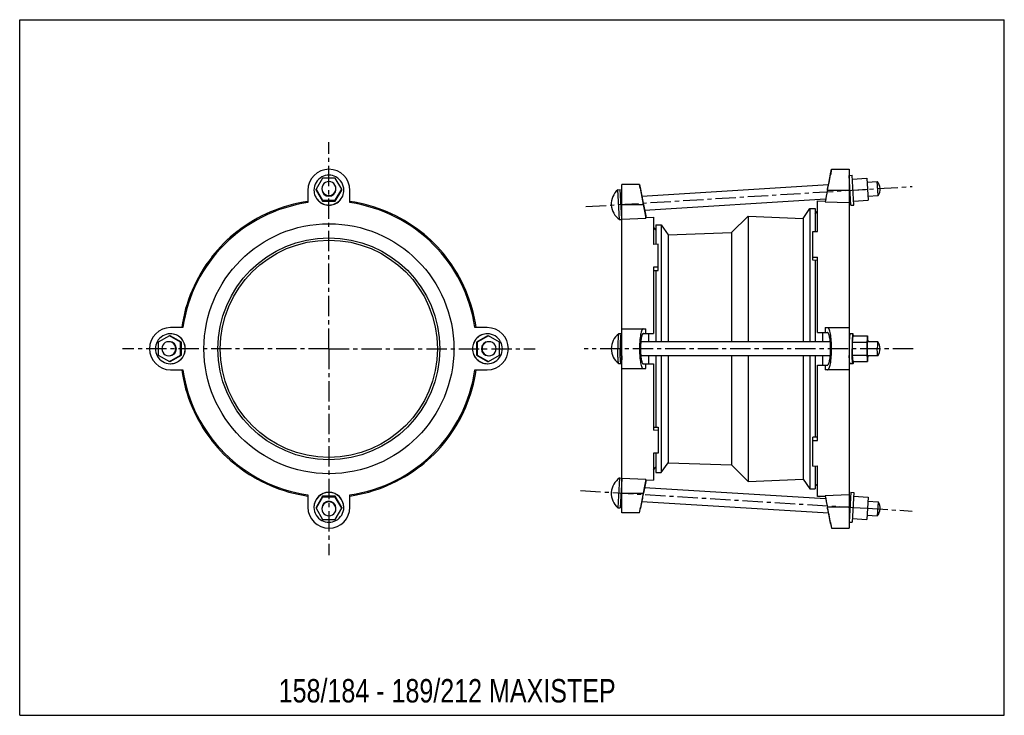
# Model space of a CAD drawing. Header units: millimetres. Extents: x 0 to 841, y 0 to 594.
import ezdxf

# ---------------------------------------------------------------- set-up
doc = ezdxf.new("R2010")
doc.units = ezdxf.units.MM
doc.header["$LTSCALE"] = 46.255
doc.linetypes.add('CENTER', pattern=[0.6, 0.375, -0.075, 0.075, -0.075])
doc.layers.get('0').update_dxf_attribs({"linetype": 'CONTINUOUS'})
doc.layers.add('02___PRT_ALL_AXES', color=7, linetype='CONTINUOUS')
doc.styles.get("Standard").update_dxf_attribs({"font": 'txt', "width": 0.8})

msp = doc.modelspace()

# ---------------------------------------------------------------- linework, layer by layer
at = {"color": 7, "linetype": 'Continuous'}
for p, q in [((0, 0), (0, 594)), ((0, 594), (841, 594)), ((841, 0), (841, 594)), ((693.45, 466.27), (692.56, 461.49)), ((692.62, 462.27), (693.45, 466.27)), ((693.45, 466.27), (708.45, 466.27)), ((708.45, 466.27), (708.45, 159.77)), ((258.63, 458.72), (253.15, 449.24)), ((269.6, 458.72), (258.63, 458.72)), ((275.09, 449.24), (269.6, 458.72)), ((692.73, 462.36), (692.56, 461.49)), ((692.62, 462.26), (692.62, 462.27)), ((711.15, 457.95), (723.57, 458.72)), ((723.57, 458.72), (724.75, 439.76)), ((723.79, 455.23), (732.54, 455.77)), ((246.12, 448.27), (246.12, 437.78)), ((253.15, 448.47), (253.15, 449.24)), ((253.15, 449.24), (258.63, 439.76)), ((253.15, 448.47), (258.63, 438.99)), ((269.6, 439.76), (275.09, 449.24)), ((269.6, 438.99), (275.09, 448.47)), ((275.09, 448.47), (275.09, 449.24)), ((282.12, 437.78), (282.12, 448.27)), ((514.45, 172.77), (514.45, 453.27)), ((529.45, 453.27), (514.45, 453.27)), ((529.98, 450.28), (529.45, 453.27)), ((529.45, 453.27), (530.25, 449.27)), ((530.25, 449.27), (530.25, 449.26)), ((708.45, 448.27), (689.95, 448.27)), ((711.73, 448.47), (724.16, 449.24)), ((258.63, 438.99), (258.63, 439.76)), ((258.63, 439.76), (269.6, 439.76)), ((258.63, 438.99), (269.6, 438.99)), ((269.6, 438.99), (269.6, 439.76)), ((681.45, 413.13), (681.45, 439.29)), ((681.45, 439.29), (687.95, 439.05)), ((687.95, 439.05), (687.95, 438.54)), ((687.95, 438.54), (708.45, 437.78)), ((712.32, 438.99), (724.75, 439.76)), ((724.53, 443.25), (733.28, 443.79)), ((514.45, 436.27), (532.62, 436.27)), ((679.45, 428.24), (681.45, 430.43)), ((514.45, 423.77), (534.95, 424.54)), ((534.95, 425.08), (541.45, 425.32)), ((534.95, 424.54), (534.95, 425.08)), ((541.45, 425.32), (541.45, 402.1)), ((185.8, 413.25), (185.9, 413.13)), ((342.43, 413.25), (342.34, 413.13)), ((541.45, 416.43), (543.45, 414.24)), ((677.45, 388.58), (677.45, 413.25)), ((677.45, 413.25), (681.45, 413.13)), ((545.45, 402.22), (541.45, 402.1)), ((545.45, 379.96), (545.45, 402.22)), ((163.88, 391.33), (164, 391.24)), ((364.35, 391.33), (364.23, 391.24)), ((677.45, 391.33), (681.45, 391.24)), ((681.45, 388.47), (677.45, 388.58)), ((681.45, 327.02), (681.45, 391.24)), ((545.45, 382.71), (541.45, 382.62)), ((541.45, 382.62), (541.45, 326.02)), ((541.45, 379.85), (545.45, 379.96)), ((139.36, 331.02), (128.87, 331.02)), ((399.37, 331.02), (388.87, 331.02)), ((514.45, 330.02), (534.95, 330.02)), ((534.95, 326.02), (534.95, 330.02)), ((687.95, 331.02), (708.45, 331.02)), ((687.95, 331.02), (687.95, 327.02)), ((127.89, 323.99), (118.41, 318.5)), ((137.38, 318.5), (127.89, 323.99)), ((128.66, 323.99), (127.89, 323.99)), ((138.14, 318.5), (128.66, 323.99)), ((511.67, 325.77), (511.63, 325.75)), ((513.66, 325.77), (511.67, 325.77)), ((532.72, 326.02), (541.45, 326.02)), ((537.04, 326.02), (537.04, 319.02)), ((681.45, 327.02), (689.86, 327.02)), ((685.86, 319.02), (685.86, 327.02)), ((711.73, 325.77), (709.24, 325.77)), ((711.73, 323.99), (711.15, 318.5)), ((711.73, 323.99), (724.16, 323.99)), ((724.16, 323.99), (723.57, 318.5)), ((724.68, 319.07), (724.16, 323.99)), ((118.41, 318.5), (118.41, 307.53)), ((137.38, 307.53), (137.38, 318.5)), ((138.14, 318.5), (137.38, 318.5)), ((138.14, 307.53), (138.14, 318.5)), ((514.45, 319.02), (513.66, 319.02)), ((692.36, 319.02), (530.52, 319.02)), ((711.15, 318.5), (723.57, 318.5)), ((711.15, 318.5), (711.15, 307.53)), ((723.57, 318.5), (723.57, 307.53)), ((732.91, 319.02), (724.16, 319.02)), ((118.41, 307.53), (127.89, 302.05)), ((127.89, 302.05), (137.38, 307.53)), ((128.66, 302.05), (138.14, 307.53)), ((138.14, 307.53), (137.38, 307.53)), ((514.45, 307.02), (513.66, 307.02)), ((692.36, 307.02), (530.52, 307.02)), ((537.04, 307.02), (537.04, 300.02)), ((685.86, 299.02), (685.86, 307.02)), ((711.15, 307.53), (723.57, 307.53)), ((711.15, 307.53), (711.73, 302.05)), ((723.57, 307.53), (724.16, 302.05)), ((732.91, 307.02), (724.16, 307.02)), ((724.16, 302.05), (724.68, 306.96)), ((128.66, 302.05), (127.89, 302.05)), ((128.87, 295.02), (139.36, 295.02)), ((388.87, 295.02), (399.37, 295.02)), ((511.67, 300.27), (511.63, 300.28)), ((513.66, 300.27), (511.67, 300.27)), ((514.45, 296.02), (534.95, 296.02)), ((532.72, 300.02), (541.45, 300.02)), ((534.95, 296.02), (534.95, 300.02)), ((541.45, 300.02), (541.45, 243.42)), ((681.45, 299.02), (689.86, 299.02)), ((681.45, 234.8), (681.45, 299.02)), ((687.95, 299.02), (687.95, 295.02)), ((708.45, 295.02), (687.95, 295.02)), ((711.73, 300.27), (709.24, 300.27)), ((711.73, 302.05), (724.16, 302.05)), ((541.45, 246.19), (545.45, 246.08)), ((545.45, 246.08), (545.45, 223.82)), ((545.45, 243.33), (541.45, 243.42)), ((681.45, 237.57), (677.45, 237.46)), ((677.45, 212.78), (677.45, 237.46)), ((163.88, 234.71), (164, 234.8)), ((364.35, 234.71), (364.23, 234.8)), ((677.45, 234.71), (681.45, 234.8)), ((545.45, 223.82), (541.45, 223.93)), ((541.45, 223.93), (541.45, 200.72)), ((185.8, 212.78), (185.9, 212.9)), ((342.43, 212.78), (342.34, 212.9)), ((541.45, 209.6), (543.45, 211.8)), ((677.45, 212.78), (681.45, 212.9)), ((681.45, 186.74), (681.45, 212.9)), ((534.95, 201.5), (514.45, 202.26)), ((534.95, 200.96), (534.95, 201.5)), ((534.95, 200.96), (541.45, 200.72)), ((679.45, 197.8), (681.45, 195.6)), ((246.12, 188.26), (246.12, 177.77)), ((282.12, 177.77), (282.12, 188.26)), ((514.45, 189.77), (532.62, 189.77)), ((687.95, 186.98), (681.45, 186.74)), ((708.45, 188.26), (687.95, 187.49)), ((687.95, 187.49), (687.95, 186.98)), ((529.45, 172.77), (530.29, 177.49)), ((529.45, 172.77), (530.25, 176.77)), ((530.25, 176.77), (530.26, 176.82)), ((708.45, 177.77), (689.95, 177.77)), ((529.45, 172.77), (514.45, 172.77)), ((692.62, 163.78), (692.62, 163.77)), ((692.62, 163.77), (693.45, 159.77)), ((692.87, 162.87), (693.45, 159.77)), ((693.45, 159.77), (708.45, 159.77)), ((0, 0), (841, 0))]:
    msp.add_line(p, q, dxfattribs=at)
for centre, radius, start, end in [((264.12, 448.27), 18, 0, 180), ((-121.92, 615.19), 828.86, 348.38185, 349.31319), ((-101.56, 611.64), 808.1, 348.41607, 349.3469), ((264.11, 449.25), 5.99, 180.06155, 270.05501), ((264.12, 449.25), 5.99, 269.94499, 359.93845), ((1395.78, 605.71), 879.64, 190.17764, 190.29218), ((1315.59, 591.61), 798.13, 190.27446, 191.1485), ((1268.99, 582.31), 750.71, 190.26423, 191.21793), ((264.12, 313.02), 126.05, 98.20993, 171.79007), ((264.12, 313.02), 127.05, 98.14602, 128), ((264.12, 313.02), 127.05, 52, 81.85398), ((264.12, 313.02), 126.05, 8.20993, 81.79007), ((264.12, 313.02), 127.2, 128, 142), ((264.12, 313.02), 127.2, 38, 52), ((264.12, 313.02), 127.05, 142, 171.85398), ((264.12, 313.02), 127.05, 8.14602, 38), ((128.87, 313.02), 18, 90, 270), ((399.37, 313.02), 18, 270, 90), ((128.67, 313.05), 12.72, 90.0241, 151.82046), ((128.65, 313.03), 12.74, 359.94187, 89.94201), ((128.8, 313.03), 12.74, 359.94187, 89.94201), ((521.31, 313.02), 16, 127.25041, 232.7496), ((685.27, 321.19), 27.01, 5.96066, 6.10519), ((128.71, 313.02), 12.78, 151.80165, 179.99584), ((128.71, 313.02), 12.78, 180.00416, 208.19835), ((127.35, 313.02), 5.99, 359.94324, 180.05676), ((127.36, 313.01), 5.99, 179.94324, 0.05676), ((127.89, 313.02), 5.99, 359.94499, 89.93845), ((127.89, 313.01), 5.99, 270.06155, 0.05501), ((128.65, 313), 12.74, 270.05798, 0.05813), ((128.8, 313), 12.74, 270.05798, 0.05813), ((724.93, 313.02), 10, 323.27636, 36.72364), ((128.67, 312.99), 12.72, 208.17953, 269.97591), ((264.12, 313.02), 127.05, 188.14602, 218), ((264.12, 313.02), 126.05, 188.20993, 261.79007), ((264.12, 313.02), 126.05, 278.20993, 351.79007), ((264.12, 313.02), 127.05, 322, 351.85398), ((685.27, 304.85), 27.01, 353.89481, 354.03934), ((264.12, 313.02), 127.2, 218, 232), ((264.12, 313.02), 127.2, 308, 322), ((264.12, 313.02), 127.05, 232, 261.85399), ((264.12, 313.02), 127.05, 278.14602, 308), ((1302.01, 37.46), 784.31, 168.80249, 169.71533), ((264.12, 177.77), 18, 180, 360), ((-87.65, 17.6), 793.93, 10.66632, 11.63864), ((-136.86, 7.45), 844.08, 10.67292, 11.56409)]:
    msp.add_arc(centre, radius, start, end, dxfattribs=at)
for points in [[(689.86, 448.27), (689.22, 445.2), (688.59, 442.12), (687.95, 439.05)], [(689.95, 448.27), (689.29, 445.03), (688.62, 441.78), (687.95, 438.54)], [(689.86, 448.27), (689.93, 448.64), (690.01, 449.01), (690.08, 449.37)], [(532.52, 437.29), (532.58, 436.95), (532.65, 436.61), (532.72, 436.27)], [(532.62, 436.27), (533.4, 432.36), (534.18, 428.45), (534.95, 424.54)], [(532.72, 436.27), (533.46, 432.54), (534.21, 428.81), (534.95, 425.08)], [(534.95, 201.5), (534.18, 197.59), (533.4, 193.68), (532.62, 189.77)], [(534.95, 200.96), (534.21, 197.23), (533.46, 193.5), (532.72, 189.77)], [(532.72, 189.77), (532.65, 189.43), (532.58, 189.08), (532.52, 188.74)], [(687.95, 187.49), (688.62, 184.25), (689.29, 181.01), (689.95, 177.77)], [(687.95, 186.98), (688.59, 183.91), (689.22, 180.84), (689.86, 177.77)], [(690.08, 176.66), (690.01, 177.03), (689.93, 177.4), (689.86, 177.77)]]:
    msp.add_open_spline(points, degree=3, dxfattribs=at)
for points, knots in [([(532.62, 330.02), (532.51, 330.02), (532.27, 329.95), (531.94, 329.68), (531.64, 329.27), (531.21, 328.45), (530.75, 327.04), (530.3, 324.95), (529.93, 322.4), (529.66, 319.49), (529.49, 316.32), (529.43, 313.02), (529.49, 309.72), (529.66, 306.55), (529.93, 303.63), (530.3, 301.08), (530.75, 299), (531.21, 297.59), (531.64, 296.76), (531.94, 296.35), (532.27, 296.09), (532.51, 296.02), (532.62, 296.02)], [0, 0, 0, 0, 0.009409, 0.020621, 0.034791, 0.052441, 0.098713, 0.159222, 0.232332, 0.315594, 0.405967, 0.5, 0.594033, 0.684406, 0.767668, 0.840778, 0.901287, 0.947559, 0.965209, 0.979379, 0.990591, 1, 1, 1, 1]), ([(689.95, 295.02), (690.08, 295.02), (690.34, 295.09), (690.7, 295.37), (691.04, 295.8), (691.51, 296.68), (692.02, 298.17), (692.51, 300.38), (692.92, 303.07), (693.22, 306.16), (693.41, 309.52), (693.47, 313.02), (693.41, 316.52), (693.22, 319.88), (692.92, 322.96), (692.51, 325.66), (692.02, 327.87), (691.51, 329.36), (691.04, 330.23), (690.7, 330.67), (690.34, 330.95), (690.08, 331.02), (689.95, 331.02)], [0, 0, 0, 0, 0.009719, 0.021169, 0.035495, 0.053233, 0.099544, 0.159972, 0.23293, 0.316003, 0.406173, 0.5, 0.593827, 0.683997, 0.76707, 0.840028, 0.900456, 0.946767, 0.964505, 0.978831, 0.990281, 1, 1, 1, 1]), ([(511.63, 325.75), (511.59, 325.73), (511.54, 325.61), (511.47, 325.38), (511.4, 325.03), (511.3, 324.37), (511.19, 323.28), (511.08, 321.71), (511, 319.83), (510.93, 317.7), (510.89, 315.4), (510.88, 313.82), (510.88, 313.02)], [0, 0, 0, 0, 0.010673, 0.029481, 0.056739, 0.092349, 0.187571, 0.311933, 0.461012, 0.629475, 0.811467, 1, 1, 1, 1]), ([(513.66, 325.77), (513.63, 325.77), (513.56, 325.67), (513.5, 325.49), (513.42, 325.18), (513.32, 324.55), (513.21, 323.48), (513.09, 321.92), (513, 320.01), (512.93, 317.83), (512.89, 315.47), (512.88, 313.85), (512.88, 313.02)], [0, 0, 0, 0, 0.007675, 0.023171, 0.04758, 0.080896, 0.173318, 0.297215, 0.447945, 0.619751, 0.806287, 1, 1, 1, 1]), ([(514.36, 319.02), (514.33, 319.95), (514.27, 321.27), (514.16, 322.91), (514.08, 323.89), (513.99, 324.66), (513.89, 325.25), (513.81, 325.57), (513.72, 325.77), (513.66, 325.77)], [0, 0, 0, 0, 0.408172, 0.579095, 0.723601, 0.83923, 0.923995, 0.976991, 1, 1, 1, 1]), ([(532.72, 326.02), (532.54, 326.02), (532.24, 325.83), (531.96, 325.45), (531.63, 324.82), (531.27, 323.74), (530.92, 322.14), (530.63, 320.2), (530.33, 317.12), (530.2, 313.02), (530.33, 308.92), (530.63, 305.84), (530.92, 303.89), (531.27, 302.3), (531.63, 301.22), (531.96, 300.59), (532.24, 300.21), (532.54, 300.02), (532.72, 300.02)], [0, 0, 0, 0, 0.02032, 0.034548, 0.05225, 0.0986, 0.159159, 0.2323, 0.315587, 0.500007, 0.684425, 0.767709, 0.840846, 0.901403, 0.947751, 0.965452, 0.97968, 1, 1, 1, 1]), ([(689.86, 299.02), (690.06, 299.02), (690.39, 299.22), (690.7, 299.63), (691.08, 300.31), (691.48, 301.47), (691.87, 303.18), (692.2, 305.28), (692.44, 307.68), (692.58, 310.3), (692.63, 313.02), (692.58, 315.74), (692.44, 318.35), (692.2, 320.75), (691.87, 322.85), (691.48, 324.57), (691.08, 325.73), (690.7, 326.41), (690.39, 326.82), (690.06, 327.02), (689.86, 327.02)], [0, 0, 0, 0, 0.020867, 0.035249, 0.053038, 0.099421, 0.159893, 0.232877, 0.315972, 0.406162, 0.500008, 0.593853, 0.68404, 0.767132, 0.840113, 0.900582, 0.946963, 0.964752, 0.979133, 1, 1, 1, 1]), ([(709.24, 325.77), (709.18, 325.77), (709.08, 325.56), (709.01, 325.23), (708.91, 324.63), (708.82, 323.84), (708.73, 322.84), (708.62, 321.16), (708.57, 319.81), (708.54, 318.86)], [0, 0, 0, 0, 0.022939, 0.076021, 0.160954, 0.276781, 0.421444, 0.59242, 1, 1, 1, 1]), ([(711.34, 324.03), (711.26, 323.35), (711.15, 321.8), (710.99, 318.13), (710.95, 315.13), (710.95, 313.02)], [0, 0, 0, 0, 0.184586, 0.423869, 1, 1, 1, 1]), ([(711.73, 325.77), (711.68, 325.77), (711.59, 325.58), (711.51, 325.27), (711.41, 324.71), (711.36, 324.28), (711.34, 324.03)], [0, 0, 0, 0, 0.083889, 0.275553, 0.581919, 1, 1, 1, 1]), ([(712.13, 324.06), (712.1, 324.31), (712.05, 324.73), (711.95, 325.28), (711.88, 325.58), (711.78, 325.77), (711.73, 325.77)], [0, 0, 0, 0, 0.417961, 0.724193, 0.915828, 1, 1, 1, 1]), ([(511.63, 300.28), (511.59, 300.31), (511.54, 300.43), (511.47, 300.66), (511.4, 301), (511.3, 301.67), (511.19, 302.75), (511.08, 304.32), (511, 306.2), (510.93, 308.33), (510.89, 310.63), (510.88, 312.21), (510.88, 313.02)], [0, 0, 0, 0, 0.010673, 0.029481, 0.056739, 0.092349, 0.187571, 0.311933, 0.461012, 0.629475, 0.811467, 1, 1, 1, 1]), ([(513.66, 300.27), (513.63, 300.27), (513.56, 300.36), (513.5, 300.55), (513.42, 300.85), (513.32, 301.49), (513.21, 302.55), (513.09, 304.12), (513, 306.02), (512.93, 308.2), (512.89, 310.56), (512.88, 312.19), (512.88, 313.02)], [0, 0, 0, 0, 0.007675, 0.023171, 0.04758, 0.080896, 0.173318, 0.297215, 0.447945, 0.619751, 0.806287, 1, 1, 1, 1]), ([(513.66, 319.02), (513.65, 319.02), (513.61, 318.97), (513.57, 318.83), (513.5, 318.49), (513.45, 317.94), (513.39, 317.21), (513.35, 316.31), (513.3, 314.89), (513.29, 313.78), (513.29, 313.02)], [0, 0, 0, 0, 0.00767, 0.023147, 0.080868, 0.173279, 0.297204, 0.447876, 0.619731, 1, 1, 1, 1]), ([(513.66, 307.02), (513.65, 307.02), (513.61, 307.06), (513.57, 307.21), (513.5, 307.55), (513.45, 308.09), (513.39, 308.83), (513.35, 309.73), (513.3, 311.14), (513.29, 312.25), (513.29, 313.02)], [0, 0, 0, 0, 0.00767, 0.023147, 0.080868, 0.173279, 0.297204, 0.447876, 0.619731, 1, 1, 1, 1]), ([(711.34, 302.01), (711.26, 302.68), (711.15, 304.23), (710.99, 307.9), (710.95, 310.9), (710.95, 313.02)], [0, 0, 0, 0, 0.184586, 0.423869, 1, 1, 1, 1]), ([(724.16, 319.02), (724.14, 319.02), (724.11, 318.97), (724.06, 318.83), (724, 318.49), (723.94, 317.94), (723.89, 317.21), (723.85, 316.31), (723.8, 314.89), (723.79, 313.78), (723.79, 313.02)], [0, 0, 0, 0, 0.007695, 0.023194, 0.080875, 0.173286, 0.297217, 0.447915, 0.619737, 1, 1, 1, 1]), ([(723.79, 313.02), (723.79, 312.25), (723.8, 311.14), (723.85, 309.73), (723.89, 308.83), (723.94, 308.09), (724, 307.55), (724.06, 307.21), (724.11, 307.06), (724.14, 307.02), (724.16, 307.02)], [0, 0, 0, 0, 0.380263, 0.552085, 0.702783, 0.826714, 0.919125, 0.976806, 0.992305, 1, 1, 1, 1]), ([(732.91, 319.02), (732.89, 319.02), (732.86, 318.97), (732.81, 318.83), (732.75, 318.49), (732.7, 317.94), (732.64, 317.21), (732.6, 316.31), (732.55, 314.89), (732.54, 313.78), (732.54, 313.02)], [0, 0, 0, 0, 0.00767, 0.023147, 0.080868, 0.173279, 0.297204, 0.447876, 0.619731, 1, 1, 1, 1]), ([(732.91, 307.02), (732.89, 307.02), (732.86, 307.06), (732.81, 307.21), (732.75, 307.55), (732.7, 308.09), (732.64, 308.83), (732.6, 309.73), (732.55, 311.14), (732.54, 312.25), (732.54, 313.02)], [0, 0, 0, 0, 0.00767, 0.023147, 0.080868, 0.173279, 0.297204, 0.447876, 0.619731, 1, 1, 1, 1]), ([(732.94, 319), (732.94, 319), (732.93, 319.01), (732.92, 319.02), (732.91, 319.02)], [0, 0, 0, 0, 0.572533, 1, 1, 1, 1]), ([(514.36, 307.01), (514.33, 306.09), (514.27, 304.77), (514.16, 303.13), (514.08, 302.15), (513.99, 301.37), (513.89, 300.79), (513.81, 300.47), (513.72, 300.27), (513.66, 300.27)], [0, 0, 0, 0, 0.408172, 0.579095, 0.723601, 0.83923, 0.923995, 0.976991, 1, 1, 1, 1]), ([(709.24, 300.27), (709.18, 300.27), (709.08, 300.47), (709.01, 300.8), (708.91, 301.4), (708.82, 302.2), (708.73, 303.2), (708.62, 304.88), (708.57, 306.23), (708.54, 307.18)], [0, 0, 0, 0, 0.022939, 0.076021, 0.160954, 0.276781, 0.421444, 0.59242, 1, 1, 1, 1]), ([(732.94, 307.04), (732.94, 307.03), (732.93, 307.02), (732.92, 307.02), (732.91, 307.02)], [0, 0, 0, 0, 0.572533, 1, 1, 1, 1]), ([(711.73, 300.27), (711.68, 300.27), (711.59, 300.46), (711.51, 300.76), (711.41, 301.33), (711.36, 301.76), (711.34, 302.01)], [0, 0, 0, 0, 0.083889, 0.275553, 0.581919, 1, 1, 1, 1]), ([(712.13, 301.97), (712.1, 301.73), (712.05, 301.31), (711.95, 300.76), (711.88, 300.45), (711.78, 300.27), (711.73, 300.27)], [0, 0, 0, 0, 0.417961, 0.724193, 0.915828, 1, 1, 1, 1]), ([(532.52, 188.74), (532.21, 187.2), (531.78, 184.97), (531.25, 182.16), (530.91, 180.34), (530.65, 178.96), (530.42, 177.68), (530.36, 177.36), (530.24, 176.69), (530.25, 176.77)], [0, 0, 0, 0, 0.385747, 0.558183, 0.708916, 0.832496, 0.92433, 0.980896, 1, 1, 1, 1]), ([(692.56, 164.55), (692.59, 164.4), (692.69, 163.84), (692.8, 163.28), (692.87, 162.87)], [0, 0, 0, 0, 0.267309, 1, 1, 1, 1])]:
    msp.add_open_spline(points, degree=3, knots=knots, dxfattribs=at)
at = {"layer": '02___PRT_ALL_AXES', "color": 7, "linetype": 'CENTER'}
for p, q in [((264.12, 313.02), (264.12, 489.29)), ((483.53, 434.36), (762.44, 451.61)), ((264.12, 313.02), (87.85, 313.02)), ((264.12, 313.02), (264.12, 136.75)), ((264.12, 313.02), (440.38, 313.02)), ((763.05, 313.02), (482.07, 313.02)), ((478.89, 191.97), (711.73, 177.56)), ((724.16, 176.8), (762.38, 174.43))]:
    msp.add_line(p, q, dxfattribs=at)
at = {"layer": '02___PRT_ALL_AXES', "color": 7, "linetype": 'Continuous'}
for p, q in [((708.45, 461.04), (710.95, 461.2)), ((710.02, 435.59), (708.45, 461.04)), ((708.45, 454.28), (708.85, 454.3)), ((712.52, 435.75), (710.95, 461.2)), ((733.28, 443.79), (732.54, 455.77)), ((510.88, 448.82), (512.88, 448.94)), ((512.45, 423.37), (510.88, 448.82)), ((514.42, 424.01), (512.88, 448.94)), ((531.35, 443.32), (690.86, 453.19)), ((513.29, 442.21), (514.45, 442.28)), ((533.68, 431.45), (688.36, 441.01)), ((708.45, 442.26), (709.59, 442.33)), ((514.03, 430.23), (514.45, 430.26)), ((669.07, 424.37), (674.95, 432.77)), ((674.95, 432.77), (674.95, 319.02)), ((674.95, 432.77), (679.45, 432.77)), ((679.45, 432.77), (679.45, 413.19)), ((710.02, 435.59), (712.52, 435.75)), ((512.45, 423.37), (514.45, 423.49)), ((608, 412.19), (622.18, 426.37)), ((622.18, 426.37), (622.18, 319.02)), ((622.18, 426.37), (669.07, 424.37)), ((669.07, 424.37), (669.07, 319.02)), ((543.45, 418.77), (543.45, 402.16)), ((543.45, 418.77), (547.95, 418.77)), ((547.95, 418.77), (547.95, 319.02)), ((547.95, 418.77), (553.85, 410.35)), ((553.85, 410.35), (608, 412.19)), ((608, 412.19), (608, 319.02)), ((553.85, 410.35), (553.85, 319.02)), ((679.45, 388.52), (679.45, 319.02)), ((543.45, 379.9), (543.45, 319.02)), ((399.57, 323.99), (390.09, 318.5)), ((400.34, 323.99), (390.86, 318.5)), ((399.57, 323.99), (400.34, 323.99)), ((409.82, 318.5), (400.34, 323.99)), ((390.09, 318.5), (390.86, 318.5)), ((390.09, 318.5), (390.09, 307.53)), ((390.86, 318.5), (390.86, 307.53)), ((409.82, 307.53), (409.82, 318.5)), ((390.09, 307.53), (390.86, 307.53)), ((390.09, 307.53), (399.57, 302.05)), ((390.86, 307.53), (400.34, 302.05)), ((400.34, 302.05), (409.82, 307.53)), ((543.45, 307.02), (543.45, 246.13)), ((547.95, 307.02), (547.95, 207.27)), ((553.85, 307.02), (553.85, 215.69)), ((608, 307.02), (608, 213.85)), ((622.18, 307.02), (622.18, 199.67)), ((669.07, 307.02), (669.07, 201.67)), ((674.95, 307.02), (674.95, 193.27)), ((679.45, 307.02), (679.45, 237.51)), ((399.57, 302.05), (400.34, 302.05)), ((543.45, 223.87), (543.45, 207.27)), ((547.95, 207.27), (553.85, 215.69)), ((553.85, 215.69), (608, 213.85)), ((608, 213.85), (622.18, 199.67)), ((679.45, 212.84), (679.45, 193.27)), ((512.45, 202.67), (510.88, 177.21)), ((512.45, 202.67), (514.45, 202.54)), ((514.42, 202.03), (512.88, 177.09)), ((543.45, 207.27), (547.95, 207.27)), ((514.03, 195.81), (514.45, 195.78)), ((533.68, 194.59), (688.36, 185.02)), ((622.18, 199.67), (669.07, 201.67)), ((669.07, 201.67), (674.95, 193.27)), ((258.63, 187.05), (253.15, 177.56)), ((258.63, 186.28), (253.15, 176.8)), ((269.6, 187.05), (258.63, 187.05)), ((258.63, 187.05), (258.63, 186.28)), ((269.6, 186.28), (258.63, 186.28)), ((275.09, 177.56), (269.6, 187.05)), ((269.6, 187.05), (269.6, 186.28)), ((275.09, 176.8), (269.6, 186.28)), ((674.95, 193.27), (679.45, 193.27)), ((710.02, 190.44), (708.45, 164.99)), ((710.02, 190.44), (712.52, 190.29)), ((712.52, 190.29), (710.95, 164.84)), ((712.32, 187.05), (724.75, 186.28)), ((724.75, 186.28), (723.57, 167.31)), ((253.15, 177.56), (253.15, 176.8)), ((253.15, 176.8), (258.63, 167.31)), ((269.6, 167.31), (275.09, 176.8)), ((275.09, 177.56), (275.09, 176.8)), ((510.88, 177.21), (512.88, 177.09)), ((513.29, 183.83), (514.45, 183.76)), ((531.35, 182.71), (690.86, 172.84)), ((708.45, 183.78), (709.59, 183.71)), ((711.73, 177.56), (724.16, 176.8)), ((724.53, 182.78), (733.28, 182.24)), ((733.28, 182.24), (732.54, 170.27)), ((708.45, 171.76), (708.85, 171.73)), ((723.79, 170.81), (732.54, 170.27)), ((258.63, 167.31), (269.6, 167.31)), ((708.45, 164.99), (710.95, 164.84)), ((711.15, 168.08), (723.57, 167.31))]:
    msp.add_line(p, q, dxfattribs=at)
for radius in [106.75, 94.75, 92.75]:
    msp.add_circle((264.12, 313.02), radius, dxfattribs=at)
for centre, radius, start, end in [((264.09, 448.47), 12.72, 118.17953, 179.97591), ((264.12, 448.42), 12.78, 90.00416, 118.19835), ((264.11, 449.79), 5.99, 89.94325, 270.05676), ((264.11, 448.42), 12.78, 61.80165, 89.99584), ((264.12, 449.79), 5.99, 269.94324, 90.05675), ((264.14, 448.47), 12.72, 0.0241, 61.82046), ((724.93, 449.29), 10, 326.66966, 40.40946), ((264.1, 448.48), 12.74, 180.05798, 270.05813), ((264.1, 448.33), 12.74, 180.05798, 270.05813), ((264.13, 448.48), 12.74, 269.94187, 359.94202), ((264.13, 448.33), 12.74, 269.94187, 359.94202), ((521.31, 436.69), 16, 130.70684, 236.37227), ((399.43, 313.03), 12.74, 90.05798, 180.05813), ((399.58, 313.03), 12.74, 90.05798, 180.05813), ((399.56, 313.05), 12.72, 28.17954, 89.9759), ((399.43, 313), 12.74, 179.94187, 269.94202), ((399.58, 313), 12.74, 179.94187, 269.94202), ((400.34, 313.02), 5.99, 90.06155, 180.05501), ((400.34, 313.01), 5.99, 179.94499, 269.93845), ((400.88, 313.02), 5.99, 359.94324, 180.05676), ((400.88, 313.01), 5.99, 179.94324, 0.05676), ((399.52, 313.02), 12.78, 0.00416, 28.19835), ((399.52, 313.02), 12.78, 331.80165, 359.99584), ((399.56, 312.99), 12.72, 270.02409, 331.82047), ((521.31, 189.34), 16, 123.62773, 229.29316), ((264.1, 177.71), 12.74, 89.94252, 179.94137), ((264.1, 177.55), 12.74, 89.94252, 179.94137), ((264.13, 177.71), 12.74, 0.05863, 90.05748), ((264.13, 177.55), 12.74, 0.05863, 90.05748), ((264.09, 177.57), 12.72, 180.02409, 241.82047), ((264.11, 176.79), 5.99, 89.94499, 179.93845), ((264.11, 176.26), 5.99, 89.94325, 270.05676), ((264.12, 176.79), 5.99, 0.06155, 90.05501), ((264.12, 176.26), 5.99, 269.94324, 90.05675), ((264.14, 177.57), 12.72, 298.17954, 359.9759), ((724.93, 176.75), 10, 319.59054, 33.33034), ((264.12, 177.61), 12.78, 241.80165, 269.99584), ((264.11, 177.61), 12.78, 270.00416, 298.19835)]:
    msp.add_arc(centre, radius, start, end, dxfattribs=at)

# ---------------------------------------------------------------- texts
at = {"color": 2, "linetype": 'Continuous', "insert": (221.23, 30.95), "char_height": 20, "width": 416, "attachment_point": 1, "line_spacing_factor": 0.9}
msp.add_mtext('158/184 - 189/212 MAXISTEP', dxfattribs=at)

doc.saveas('drawing.dxf')
